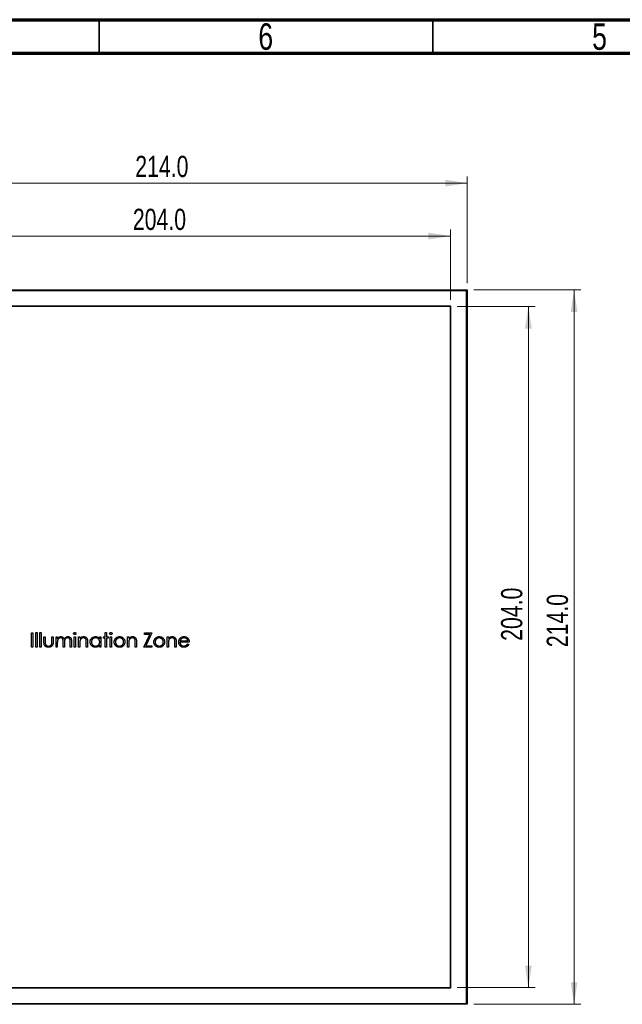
# Model space of a CAD drawing. Header units: millimetres. Extents: x 15 to 415, y 5 to 292.
# Tile 3 of 11: x 103 to 193, y 145 to 292. Entities that reach past the tile are written whole.
import ezdxf

# ---------------------------------------------------------------- set-up
doc = ezdxf.new("R2010")
doc.units = ezdxf.units.MM
doc.styles.add('SLDTEXTSTYLE0', font='TXT', dxfattribs={"width": 0.75})
doc.dimstyles.new('SLDDIMSTYLE0', dxfattribs={"dimtxt": 3.175, "dimasz": 3.302, "dimexe": 0, "dimexo": 0.0625, "dimgap": 0.79375, "dimtad": 1, "dimdec": 1, "dimlfac": 2, "dimrnd": 1e-09, "dimzin": 4, "dimdsep": 46, "dimtxsty": 'SLDTEXTSTYLE0', "dimsah": 1, "dimcen": 0.09, "dimadec": 0, "dimazin": 1, "dimtfac": 1, "dimtdec": 1, "dimtofl": 0, "dimtmove": 0, "dimatfit": 3, "dimfxl": 1, "dimfrac": 2, "dimtolj": 1, "dimtzin": 12, "dimarcsym": 0})

# ---------------------------------------------------------------- blocks, each defined once
blk = doc.blocks.new('_D')
at = {"color": 7, "linetype": 'Continuous', "lineweight": 0}
for p, q in [((168.64, 249.02), (180.3, 249.02)), ((179.3, 249.02), (179.3, 147.02)), ((168.64, 147.02), (180.3, 147.02))]:
    blk.add_line(p, q, dxfattribs=at)
at = {"color": 7, "linetype": 'Continuous', "lineweight": 18}
for points in [[(179.3, 249.02), (178.79, 245.72), (179.81, 245.72)], [(179.3, 147.02), (179.81, 150.32), (178.79, 150.32)]]:
    blk.add_solid(points, dxfattribs=at)
at = {"color": 7, "linetype": 'Continuous', "lineweight": 18, "insert": (175.21, 198.96), "char_height": 3.175, "attachment_point": 1, "rotation": 90, "style": 'SLDTEXTSTYLE0'}
blk.add_mtext('204.0', dxfattribs=at)
blk = doc.blocks.new('_D_1')
at = {"color": 7, "linetype": 'Continuous', "lineweight": 0}
for p, q in [((65.64, 250.02), (65.64, 260.59)), ((167.64, 259.59), (65.64, 259.59)), ((167.64, 250.02), (167.64, 260.59))]:
    blk.add_line(p, q, dxfattribs=at)
at = {"color": 7, "linetype": 'Continuous', "lineweight": 18}
for points in [[(65.64, 259.59), (68.95, 259.08), (68.95, 260.09)], [(167.64, 259.59), (164.34, 260.09), (164.34, 259.08)]]:
    blk.add_solid(points, dxfattribs=at)
at = {"color": 7, "linetype": 'Continuous', "lineweight": 18, "insert": (120.06, 263.68), "char_height": 3.175, "attachment_point": 1, "style": 'SLDTEXTSTYLE0'}
blk.add_mtext('204.0', dxfattribs=at)
blk = doc.blocks.new('_D_2')
at = {"color": 7, "linetype": 'Continuous', "lineweight": 0}
for p, q in [((63.14, 252.52), (63.14, 268.52)), ((170.14, 252.52), (170.14, 268.52)), ((63.14, 267.52), (170.14, 267.52))]:
    blk.add_line(p, q, dxfattribs=at)
at = {"color": 7, "linetype": 'Continuous', "lineweight": 18}
for points in [[(63.14, 267.52), (66.45, 267.01), (66.45, 268.03)], [(170.14, 267.52), (166.84, 268.03), (166.84, 267.01)]]:
    blk.add_solid(points, dxfattribs=at)
at = {"color": 7, "linetype": 'Continuous', "lineweight": 18, "insert": (120.42, 271.61), "char_height": 3.175, "attachment_point": 1, "style": 'SLDTEXTSTYLE0'}
blk.add_mtext('214.0', dxfattribs=at)
blk = doc.blocks.new('_D_3')
at = {"color": 7, "linetype": 'Continuous', "lineweight": 0}
for p, q in [((171.14, 251.52), (187.14, 251.52)), ((186.14, 144.52), (186.14, 251.52)), ((171.14, 144.52), (187.14, 144.52))]:
    blk.add_line(p, q, dxfattribs=at)
at = {"color": 7, "linetype": 'Continuous', "lineweight": 18}
for points in [[(186.14, 251.52), (185.64, 248.22), (186.65, 248.22)], [(186.14, 144.52), (186.65, 147.82), (185.64, 147.82)]]:
    blk.add_solid(points, dxfattribs=at)
at = {"color": 7, "linetype": 'Continuous', "lineweight": 18, "insert": (182.05, 198.01), "char_height": 3.175, "attachment_point": 1, "rotation": 90, "style": 'SLDTEXTSTYLE0'}
blk.add_mtext('214.0', dxfattribs=at)

msp = doc.modelspace()

# ---------------------------------------------------------------- linework, layer by layer
at = {"color": 7, "linetype": 'Continuous', "lineweight": 70}
for p, q in [((15, 292), (415, 292)), ((20, 287), (410, 287))]:
    msp.add_line(p, q, dxfattribs=at)
at = {"color": 7, "linetype": 'Continuous', "lineweight": 35}
for p, q in [((115, 287), (115, 292)), ((165, 287), (165, 292))]:
    msp.add_line(p, q, dxfattribs=at)
at = {"color": 7, "linetype": 'Continuous', "lineweight": 25}
for p, q in [((63.1447, 251.5199), (170.1447, 251.5199)), ((170.0197, 251.3949), (63.2697, 251.3949)), ((170.1447, 251.5199), (170.0197, 251.3949)), ((170.0197, 144.6449), (170.0197, 251.3949)), ((170.1447, 251.5199), (170.1447, 144.5199)), ((167.6947, 249.0699), (65.5947, 249.0699)), ((167.6447, 249.0199), (65.6447, 249.0199)), ((167.6447, 147.0199), (167.6447, 249.0199)), ((167.6947, 146.9699), (167.6947, 249.0699)), ((104.8945, 200.1365), (105.0845, 200.1365)), ((104.8945, 198.0199), (104.8945, 200.1365)), ((105.0845, 200.1365), (105.0845, 198.0199)), ((105.5458, 200.1908), (105.7358, 200.1908)), ((105.5458, 198.0199), (105.5458, 200.1908)), ((105.7358, 200.1908), (105.7358, 198.0199)), ((106.1428, 200.1908), (106.3328, 200.1908)), ((106.1428, 198.0199), (106.1428, 200.1908)), ((106.3328, 200.1908), (106.3328, 198.0199)), ((106.7398, 199.5666), (106.9298, 199.5666)), ((106.7398, 198.8276), (106.7398, 199.5666)), ((106.9298, 199.5666), (106.9298, 198.8492)), ((107.9338, 199.5666), (108.1238, 199.5666)), ((107.9338, 198.8492), (107.9338, 199.5666)), ((108.1238, 199.5666), (108.1238, 198.8136)), ((108.558, 199.5666), (108.7479, 199.5666)), ((108.558, 198.0199), (108.558, 199.5666)), ((108.7479, 199.5666), (108.7479, 199.2978)), ((111.2717, 199.5666), (111.4616, 199.5666)), ((111.2717, 198.0199), (111.2717, 199.5666)), ((111.4616, 199.5666), (111.4616, 198.0199)), ((111.9229, 199.5666), (112.1129, 199.5666)), ((111.9229, 198.0199), (111.9229, 199.5666)), ((112.1129, 199.5666), (112.1129, 199.2876)), ((115.0979, 199.5666), (115.2879, 199.5666)), ((115.0979, 199.2804), (115.0979, 199.5666)), ((115.2879, 199.5666), (115.2879, 198.0199)), ((115.6407, 199.3767), (115.6407, 199.5666)), ((115.6407, 199.5666), (115.912, 199.5666)), ((115.912, 199.3767), (115.6407, 199.3767)), ((115.912, 200.1908), (116.102, 200.1908)), ((115.912, 199.5666), (115.912, 200.1908)), ((115.912, 198.0199), (115.912, 199.3767)), ((116.102, 200.1908), (116.102, 199.5666)), ((116.102, 199.5666), (116.3734, 199.5666)), ((116.102, 199.3767), (116.102, 198.0199)), ((116.3734, 199.3767), (116.102, 199.3767)), ((116.3734, 199.5666), (116.3734, 199.3767)), ((116.6719, 199.5666), (116.8618, 199.5666)), ((116.6719, 198.0199), (116.6719, 199.5666)), ((116.8618, 199.5666), (116.8618, 198.0199)), ((119.2499, 199.5666), (119.4398, 199.5666)), ((119.2499, 198.0199), (119.2499, 199.5666)), ((119.4398, 199.5666), (119.4398, 199.2876)), ((121.7193, 198.0199), (122.6072, 199.9194)), ((121.8007, 200.1365), (122.9133, 200.1365)), ((121.8007, 199.9194), (121.8007, 200.1365)), ((122.6072, 199.9194), (121.8007, 199.9194)), ((122.9133, 200.1365), (122.0254, 198.2369)), ((125.1928, 199.5666), (125.3828, 199.5666)), ((125.1928, 198.0199), (125.1928, 199.5666)), ((125.3828, 199.5666), (125.3828, 199.2876)), ((105.0845, 198.0199), (104.8945, 198.0199)), ((105.7358, 198.0199), (105.5458, 198.0199)), ((106.3328, 198.0199), (106.1428, 198.0199)), ((108.7479, 198.0199), (108.558, 198.0199)), ((108.7479, 198.6707), (108.7479, 198.0199)), ((109.6163, 198.0199), (109.6163, 198.8064)), ((109.8063, 198.0199), (109.6163, 198.0199)), ((109.8063, 198.6215), (109.8063, 198.0199)), ((110.6746, 198.0199), (110.6746, 198.8585)), ((110.8646, 198.0199), (110.6746, 198.0199)), ((110.8646, 198.8577), (110.8646, 198.0199)), ((111.4616, 198.0199), (111.2717, 198.0199)), ((112.1129, 198.0199), (111.9229, 198.0199)), ((112.1129, 198.5791), (112.1129, 198.0199)), ((113.0898, 198.0199), (113.0898, 198.7475)), ((113.2798, 198.0199), (113.0898, 198.0199)), ((113.2798, 198.8098), (113.2798, 198.0199)), ((115.0979, 198.0199), (115.0979, 198.2874)), ((115.2879, 198.0199), (115.0979, 198.0199)), ((116.102, 198.0199), (115.912, 198.0199)), ((116.8618, 198.0199), (116.6719, 198.0199)), ((119.4398, 198.0199), (119.2499, 198.0199)), ((119.4398, 198.5791), (119.4398, 198.0199)), ((120.4167, 198.0199), (120.4167, 198.7475)), ((120.6067, 198.0199), (120.4167, 198.0199)), ((120.6067, 198.8098), (120.6067, 198.0199)), ((122.8862, 198.0199), (121.7193, 198.0199)), ((122.0254, 198.2369), (122.8862, 198.2369)), ((122.8862, 198.2369), (122.8862, 198.0199)), ((125.3828, 198.0199), (125.1928, 198.0199)), ((125.3828, 198.5791), (125.3828, 198.0199)), ((126.3597, 198.0199), (126.3597, 198.7475)), ((126.5496, 198.0199), (126.3597, 198.0199)), ((126.5496, 198.8098), (126.5496, 198.0199)), ((128.5035, 198.7525), (127.1195, 198.7525)), ((127.1394, 198.9425), (128.3135, 198.9425)), ((128.2533, 198.5083), (128.4221, 198.4197)), ((65.5947, 146.9699), (167.6947, 146.9699)), ((65.6447, 147.0199), (167.6447, 147.0199)), ((63.2697, 144.6449), (170.0197, 144.6449)), ((170.1447, 144.5199), (170.0197, 144.6449)), ((170.1447, 144.5199), (63.1447, 144.5199))]:
    msp.add_line(p, q, dxfattribs=at)
for points, knots in [([(108.7479, 199.2978), (108.765, 199.3213), (108.7978, 199.3664), (108.8516, 199.4258), (108.9053, 199.4762), (108.9439, 199.5026), (108.9625, 199.5153)], [0, 0, 0, 0, 0.28359481, 0.54339484, 0.78064563, 1, 1, 1, 1]), ([(109.2483, 199.4038), (109.2253, 199.4029), (109.1795, 199.4011), (109.1122, 199.3845), (109.0471, 199.3584), (108.9855, 199.3224), (108.9288, 199.2777), (108.8792, 199.2251), (108.8376, 199.1653), (108.8099, 199.1096), (108.7921, 199.0603), (108.7802, 199.0183), (108.77, 198.9718), (108.7625, 198.9204), (108.7551, 198.8646), (108.7516, 198.8042), (108.7482, 198.739), (108.748, 198.694), (108.7479, 198.6707)], [0, 0, 0, 0, 0.06867707, 0.13687096, 0.20611436, 0.27753818, 0.34977198, 0.42125084, 0.49291076, 0.56702659, 0.60661415, 0.64970395, 0.69730315, 0.74908566, 0.80488065, 0.86548501, 0.93023713, 1, 1, 1, 1]), ([(108.9625, 199.5153), (108.9878, 199.5274), (109.038, 199.5514), (109.1175, 199.5758), (109.1988, 199.5907), (109.2537, 199.5928), (109.2813, 199.5938)], [0, 0, 0, 0, 0.25373408, 0.50303512, 0.7500136, 1, 1, 1, 1]), ([(109.6163, 198.8064), (109.6163, 198.8286), (109.6162, 198.8713), (109.6146, 198.9325), (109.6115, 198.9882), (109.6079, 199.0383), (109.6028, 199.0827), (109.597, 199.1216), (109.5901, 199.155), (109.5788, 199.1916), (109.5614, 199.232), (109.5335, 199.275), (109.4986, 199.3127), (109.4578, 199.3448), (109.4118, 199.3714), (109.361, 199.3905), (109.3059, 199.4017), (109.2678, 199.4031), (109.2483, 199.4038)], [0, 0, 0, 0, 0.0825297, 0.15877885, 0.22773806, 0.28994565, 0.34549884, 0.39389634, 0.43637379, 0.47212227, 0.53638362, 0.5990779, 0.66194823, 0.72631054, 0.7917711, 0.8586473, 0.92730533, 1, 1, 1, 1]), ([(109.2813, 199.5938), (109.3, 199.5932), (109.337, 199.5919), (109.3918, 199.5838), (109.4449, 199.5697), (109.4961, 199.5501), (109.5443, 199.5264), (109.5885, 199.4985), (109.6282, 199.4672), (109.6633, 199.4312), (109.695, 199.3892), (109.724, 199.3403), (109.7509, 199.2833), (109.7658, 199.242), (109.7736, 199.2202)], [0, 0, 0, 0, 0.08415202, 0.16653232, 0.24883633, 0.33124615, 0.41295711, 0.49049428, 0.56615579, 0.63998733, 0.71676549, 0.8021439, 0.8958332, 1, 1, 1, 1]), ([(109.7736, 199.2202), (109.7819, 199.2352), (109.7982, 199.2646), (109.8256, 199.3063), (109.8543, 199.3452), (109.8846, 199.3815), (109.9163, 199.4149), (109.9496, 199.4457), (109.9843, 199.4738), (110.0326, 199.5066), (110.0953, 199.5415), (110.1745, 199.5718), (110.2568, 199.5905), (110.3127, 199.5927), (110.341, 199.5938)], [0, 0, 0, 0, 0.07176606, 0.14122554, 0.20911585, 0.27483965, 0.33948293, 0.40247627, 0.46494189, 0.52683264, 0.64741482, 0.76556151, 0.88161509, 1, 1, 1, 1]), ([(110.3079, 199.4038), (110.2839, 199.403), (110.2365, 199.4013), (110.1673, 199.384), (110.1008, 199.3579), (110.0389, 199.3202), (109.9821, 199.2749), (109.9331, 199.2212), (109.8927, 199.1603), (109.8654, 199.104), (109.8481, 199.0534), (109.8367, 199.0092), (109.8278, 198.9589), (109.8194, 198.903), (109.814, 198.8409), (109.8091, 198.7731), (109.8068, 198.6993), (109.8064, 198.6481), (109.8063, 198.6215)], [0, 0, 0, 0, 0.06815824, 0.1347066, 0.201865, 0.27078827, 0.34002429, 0.40808274, 0.4768132, 0.54734606, 0.5856398, 0.62886495, 0.6771532, 0.73080281, 0.78980662, 0.85432501, 0.92436513, 1, 1, 1, 1]), ([(110.6746, 198.8585), (110.6746, 198.8783), (110.6745, 198.9164), (110.6729, 198.9709), (110.6698, 199.0207), (110.6662, 199.0656), (110.6612, 199.1056), (110.6548, 199.1408), (110.648, 199.1714), (110.6366, 199.2053), (110.6185, 199.2427), (110.5909, 199.2831), (110.5562, 199.3182), (110.5161, 199.3487), (110.4704, 199.3735), (110.42, 199.3912), (110.3653, 199.4022), (110.3274, 199.4033), (110.3079, 199.4038)], [0, 0, 0, 0, 0.07834299, 0.1505633, 0.21615106, 0.27567979, 0.32870705, 0.37590443, 0.4173019, 0.45269275, 0.51726529, 0.58121657, 0.64532189, 0.71202449, 0.78013004, 0.85021823, 0.92264852, 1, 1, 1, 1]), ([(110.341, 199.5938), (110.3669, 199.5928), (110.4176, 199.5909), (110.4915, 199.5759), (110.5604, 199.5501), (110.6242, 199.5148), (110.6818, 199.4706), (110.7318, 199.4179), (110.774, 199.3572), (110.8016, 199.3002), (110.8203, 199.2498), (110.8318, 199.2068), (110.842, 199.1596), (110.8504, 199.1079), (110.8566, 199.0517), (110.8612, 198.991), (110.8643, 198.9259), (110.8645, 198.8809), (110.8646, 198.8577)], [0, 0, 0, 0, 0.07560433, 0.14796502, 0.218797, 0.28947045, 0.35972422, 0.42970774, 0.50049652, 0.57442902, 0.6139473, 0.65715527, 0.70397277, 0.75493898, 0.80970661, 0.86883295, 0.93238547, 1, 1, 1, 1]), ([(111.1902, 200.0543), (111.1909, 200.0652), (111.1921, 200.0868), (111.2025, 200.1177), (111.2188, 200.1461), (111.2414, 200.1709), (111.2684, 200.1916), (111.2986, 200.207), (111.3315, 200.2164), (111.3541, 200.2174), (111.3658, 200.2179)], [0, 0, 0, 0, 0.12328987, 0.24214908, 0.36343748, 0.48974539, 0.61811484, 0.74489378, 0.86893227, 1, 1, 1, 1]), ([(111.3658, 199.8923), (111.3541, 199.8928), (111.3315, 199.8938), (111.2986, 199.9033), (111.2684, 199.9186), (111.2414, 199.9393), (111.2189, 199.9641), (111.2025, 199.9921), (111.1922, 200.0225), (111.1909, 200.0436), (111.1902, 200.0543)], [0, 0, 0, 0, 0.13186675, 0.2566614, 0.38421321, 0.51336523, 0.64044315, 0.761085, 0.87914552, 1, 1, 1, 1]), ([(111.3658, 200.2179), (111.3776, 200.2174), (111.4007, 200.2163), (111.434, 200.2071), (111.4644, 200.1916), (111.4914, 200.1708), (111.5145, 200.1462), (111.5307, 200.1176), (111.5411, 200.0868), (111.5424, 200.0652), (111.543, 200.0543)], [0, 0, 0, 0, 0.13189926, 0.25828409, 0.38434112, 0.51197962, 0.63863201, 0.75922976, 0.87741217, 1, 1, 1, 1]), ([(111.543, 200.0543), (111.5424, 200.0436), (111.5411, 200.0225), (111.5307, 199.9921), (111.5144, 199.9639), (111.4914, 199.9395), (111.4644, 199.9186), (111.434, 199.9031), (111.4007, 199.8939), (111.3776, 199.8928), (111.3658, 199.8923)], [0, 0, 0, 0, 0.12016213, 0.23754632, 0.35749705, 0.48491712, 0.61332927, 0.74015037, 0.86730125, 1, 1, 1, 1]), ([(112.1129, 199.2876), (112.1332, 199.313), (112.1725, 199.3621), (112.2381, 199.4266), (112.3074, 199.4798), (112.3799, 199.5222), (112.4559, 199.5541), (112.5348, 199.5772), (112.6171, 199.5911), (112.6731, 199.5929), (112.7014, 199.5938)], [0, 0, 0, 0, 0.14097597, 0.27356878, 0.39898831, 0.51992978, 0.63811002, 0.7565889, 0.87685975, 1, 1, 1, 1]), ([(112.6684, 199.4038), (112.6531, 199.4035), (112.6228, 199.403), (112.578, 199.3973), (112.5345, 199.3879), (112.4919, 199.3753), (112.4511, 199.358), (112.4107, 199.3383), (112.3723, 199.3138), (112.335, 199.2864), (112.3004, 199.2561), (112.2681, 199.2242), (112.2394, 199.1902), (112.2133, 199.1546), (112.1908, 199.117), (112.1712, 199.0778), (112.1546, 199.0369), (112.1463, 199.0084), (112.1422, 198.9942)], [0, 0, 0, 0, 0.06398611, 0.12662686, 0.18898437, 0.25023019, 0.31235116, 0.37457362, 0.43814753, 0.50292041, 0.5679741, 0.63077133, 0.69293461, 0.75439753, 0.81521835, 0.87611693, 0.9380146, 1, 1, 1, 1]), ([(113.0673, 199.0994), (113.0609, 199.1234), (113.0486, 199.1696), (113.018, 199.2323), (112.9794, 199.2857), (112.9323, 199.3293), (112.8771, 199.3633), (112.814, 199.3869), (112.7437, 199.4016), (112.6942, 199.4031), (112.6684, 199.4038)], [0, 0, 0, 0, 0.13551953, 0.26083316, 0.37847603, 0.49317765, 0.60928096, 0.72998104, 0.85926131, 1, 1, 1, 1]), ([(112.7014, 199.5938), (112.73, 199.5927), (112.7861, 199.5907), (112.8676, 199.5743), (112.9438, 199.5464), (113.0144, 199.5082), (113.0779, 199.4607), (113.1338, 199.4053), (113.1799, 199.3416), (113.2109, 199.2825), (113.2313, 199.23), (113.2441, 199.1851), (113.255, 199.1351), (113.2645, 199.0801), (113.2709, 199.0198), (113.2759, 198.9543), (113.2796, 198.8837), (113.2797, 198.835), (113.2798, 198.8098)], [0, 0, 0, 0, 0.07724042, 0.15117814, 0.22348798, 0.29554264, 0.36697625, 0.43713053, 0.50704362, 0.57855973, 0.61661354, 0.65875624, 0.70449123, 0.75480311, 0.80933163, 0.86827446, 0.93207288, 1, 1, 1, 1]), ([(113.0898, 198.7475), (113.0897, 198.7685), (113.0895, 198.8088), (113.0888, 198.8665), (113.0871, 198.9188), (113.0847, 198.9656), (113.0812, 199.0069), (113.0776, 199.0427), (113.0731, 199.073), (113.0691, 199.0912), (113.0673, 199.0994)], [0, 0, 0, 0, 0.17885002, 0.34210965, 0.48982566, 0.62325443, 0.74007968, 0.84148267, 0.92890767, 1, 1, 1, 1]), ([(113.6597, 198.7975), (113.6604, 198.8244), (113.6619, 198.8775), (113.6731, 198.9557), (113.6919, 199.031), (113.7182, 199.1032), (113.752, 199.1724), (113.7931, 199.2385), (113.8415, 199.3019), (113.8972, 199.361), (113.9577, 199.4155), (114.0223, 199.4629), (114.0896, 199.5039), (114.1605, 199.5363), (114.234, 199.5626), (114.3108, 199.5807), (114.3905, 199.5914), (114.4446, 199.593), (114.4721, 199.5938)], [0, 0, 0, 0, 0.06377453, 0.12607881, 0.18690409, 0.24757393, 0.30800336, 0.3691319, 0.43203323, 0.49679079, 0.56161082, 0.62491387, 0.68672635, 0.74807883, 0.80958229, 0.87163074, 0.93488582, 1, 1, 1, 1]), ([(114.4746, 199.4038), (114.4469, 199.4028), (114.3921, 199.4009), (114.3116, 199.3857), (114.2346, 199.3603), (114.1615, 199.3257), (114.0933, 199.2821), (114.0324, 199.2294), (113.9783, 199.1691), (113.9327, 199.1013), (113.8956, 199.0286), (113.8695, 198.9526), (113.8523, 198.8747), (113.8505, 198.8219), (113.8496, 198.7954)], [0, 0, 0, 0, 0.08592052, 0.16959344, 0.25247551, 0.33624448, 0.41950452, 0.50203591, 0.58477465, 0.66984647, 0.75418487, 0.83665824, 0.91800973, 1, 1, 1, 1]), ([(114.4721, 199.5938), (114.5037, 199.5929), (114.5656, 199.5912), (114.6561, 199.577), (114.7418, 199.5531), (114.8232, 199.5204), (114.9001, 199.4771), (114.9718, 199.4225), (115.039, 199.3568), (115.0779, 199.3064), (115.0979, 199.2804)], [0, 0, 0, 0, 0.12986214, 0.25465353, 0.37601455, 0.49525525, 0.61479772, 0.73810555, 0.8651963, 1, 1, 1, 1]), ([(115.0979, 198.7899), (115.0974, 198.8112), (115.0962, 198.8533), (115.0875, 198.9151), (115.0736, 198.9742), (115.054, 199.0307), (115.0283, 199.0843), (114.9974, 199.1354), (114.9605, 199.1837), (114.9184, 199.2285), (114.8724, 199.2694), (114.8236, 199.3059), (114.7716, 199.3359), (114.7173, 199.3607), (114.6604, 199.3805), (114.6006, 199.3936), (114.5385, 199.4027), (114.4962, 199.4034), (114.4746, 199.4038)], [0, 0, 0, 0, 0.0656338, 0.12918809, 0.19121868, 0.25191282, 0.31250747, 0.37349443, 0.4351516, 0.49874147, 0.56209522, 0.62418657, 0.68547572, 0.74609681, 0.80761164, 0.86996658, 0.93395102, 1, 1, 1, 1]), ([(116.5905, 200.0543), (116.5911, 200.0652), (116.5924, 200.0868), (116.6027, 200.1177), (116.619, 200.1461), (116.6417, 200.1709), (116.6687, 200.1916), (116.6988, 200.207), (116.7317, 200.2164), (116.7543, 200.2174), (116.766, 200.2179)], [0, 0, 0, 0, 0.12328987, 0.24214908, 0.36343748, 0.48974539, 0.61811484, 0.74489378, 0.86893227, 1, 1, 1, 1]), ([(116.766, 199.8923), (116.7543, 199.8928), (116.7317, 199.8938), (116.6988, 199.9033), (116.6687, 199.9186), (116.6416, 199.9393), (116.6191, 199.9641), (116.6027, 199.9921), (116.5924, 200.0225), (116.5911, 200.0436), (116.5905, 200.0543)], [0, 0, 0, 0, 0.13186675, 0.2566614, 0.38421321, 0.51336523, 0.64044315, 0.761085, 0.87914552, 1, 1, 1, 1]), ([(116.766, 200.2179), (116.7778, 200.2174), (116.8009, 200.2163), (116.8343, 200.2071), (116.8646, 200.1916), (116.8916, 200.1708), (116.9147, 200.1462), (116.9309, 200.1176), (116.9413, 200.0868), (116.9426, 200.0652), (116.9432, 200.0543)], [0, 0, 0, 0, 0.13189926, 0.25828409, 0.38434112, 0.51197962, 0.63863201, 0.75922976, 0.87741217, 1, 1, 1, 1]), ([(116.9432, 200.0543), (116.9426, 200.0436), (116.9413, 200.0225), (116.9309, 199.9921), (116.9146, 199.9639), (116.8916, 199.9395), (116.8646, 199.9186), (116.8343, 199.9031), (116.8009, 199.8939), (116.7778, 199.8928), (116.766, 199.8923)], [0, 0, 0, 0, 0.12016213, 0.23754632, 0.35749705, 0.48491712, 0.61332927, 0.74015037, 0.86730125, 1, 1, 1, 1]), ([(117.2689, 198.789), (117.2696, 198.8149), (117.2709, 198.8662), (117.2808, 198.9417), (117.2973, 199.0147), (117.3207, 199.0848), (117.3507, 199.1524), (117.3872, 199.2174), (117.4306, 199.2796), (117.464, 199.3182), (117.4809, 199.3377)], [0, 0, 0, 0, 0.12891913, 0.25523772, 0.3786786, 0.50108789, 0.62271368, 0.74624079, 0.87158905, 1, 1, 1, 1]), ([(118.0694, 199.4038), (118.0489, 199.4032), (118.0084, 199.4021), (117.9487, 199.3933), (117.8913, 199.3795), (117.836, 199.3597), (117.783, 199.3343), (117.7323, 199.303), (117.6836, 199.2663), (117.638, 199.2243), (117.5962, 199.1784), (117.5596, 199.1295), (117.5285, 199.0784), (117.5026, 199.0251), (117.4833, 198.9689), (117.4693, 198.9105), (117.4606, 198.8499), (117.4594, 198.8087), (117.4588, 198.7877)], [0, 0, 0, 0, 0.0638459, 0.12604363, 0.18716536, 0.24739929, 0.30838003, 0.36977962, 0.43258392, 0.49764079, 0.56240114, 0.6255571, 0.687332, 0.74831275, 0.80979104, 0.87176757, 0.93483619, 1, 1, 1, 1]), ([(117.4809, 199.3377), (117.5005, 199.3582), (117.5391, 199.3986), (117.604, 199.4504), (117.6721, 199.4951), (117.7445, 199.531), (117.8205, 199.5594), (117.9004, 199.5791), (117.9841, 199.5919), (118.0412, 199.5932), (118.0703, 199.5938)], [0, 0, 0, 0, 0.12849752, 0.25271299, 0.37481913, 0.49643643, 0.61791056, 0.74128762, 0.8687004, 1, 1, 1, 1]), ([(118.68, 198.7877), (118.6794, 198.8087), (118.6783, 198.8499), (118.6695, 198.9105), (118.6555, 198.9689), (118.6362, 199.0251), (118.6104, 199.0786), (118.5787, 199.1294), (118.5423, 199.1786), (118.4999, 199.2242), (118.4544, 199.2664), (118.4057, 199.303), (118.355, 199.3341), (118.3022, 199.36), (118.2469, 199.3793), (118.1896, 199.3934), (118.1302, 199.4021), (118.0898, 199.4032), (118.0694, 199.4038)], [0, 0, 0, 0, 0.0651848, 0.12827373, 0.19027022, 0.25176831, 0.31276869, 0.37479328, 0.43796959, 0.5030474, 0.56812521, 0.63094975, 0.69236911, 0.75297317, 0.81364107, 0.87435521, 0.93657297, 1, 1, 1, 1]), ([(118.0703, 199.5938), (118.0993, 199.5932), (118.1562, 199.592), (118.2395, 199.579), (118.3191, 199.5592), (118.3952, 199.5318), (118.4668, 199.4951), (118.535, 199.4513), (118.5996, 199.3995), (118.6383, 199.3593), (118.6579, 199.339)], [0, 0, 0, 0, 0.13175143, 0.25833235, 0.38213398, 0.50380439, 0.62469299, 0.74687059, 0.8715135, 1, 1, 1, 1]), ([(118.6579, 199.339), (118.6749, 199.3195), (118.7084, 199.2809), (118.7514, 199.2183), (118.7884, 199.1535), (118.8181, 199.0856), (118.8415, 199.0153), (118.8581, 198.9421), (118.8679, 198.8665), (118.8693, 198.815), (118.8699, 198.789)], [0, 0, 0, 0, 0.12815728, 0.25383436, 0.37650562, 0.49853369, 0.62136773, 0.74456474, 0.8706338, 1, 1, 1, 1]), ([(119.4398, 199.2876), (119.4601, 199.313), (119.4995, 199.3621), (119.565, 199.4266), (119.6343, 199.4798), (119.7069, 199.5222), (119.7828, 199.5541), (119.8617, 199.5772), (119.944, 199.5911), (120, 199.5929), (120.0283, 199.5938)], [0, 0, 0, 0, 0.14097597, 0.27356878, 0.39898831, 0.51992978, 0.63811002, 0.7565889, 0.87685975, 1, 1, 1, 1]), ([(119.9953, 199.4038), (119.98, 199.4035), (119.9498, 199.403), (119.9049, 199.3973), (119.8614, 199.3879), (119.8188, 199.3753), (119.778, 199.358), (119.7376, 199.3383), (119.6992, 199.3138), (119.662, 199.2864), (119.6273, 199.2561), (119.595, 199.2242), (119.5663, 199.1902), (119.5403, 199.1546), (119.5178, 199.117), (119.4981, 199.0778), (119.4815, 199.0369), (119.4732, 199.0084), (119.4691, 198.9942)], [0, 0, 0, 0, 0.06398611, 0.12662686, 0.18898437, 0.25023019, 0.31235116, 0.37457362, 0.43814753, 0.50292041, 0.5679741, 0.63077133, 0.69293461, 0.75439753, 0.81521835, 0.87611693, 0.9380146, 1, 1, 1, 1]), ([(120.3943, 199.0994), (120.3878, 199.1234), (120.3755, 199.1696), (120.3449, 199.2323), (120.3063, 199.2857), (120.2592, 199.3293), (120.204, 199.3633), (120.141, 199.3869), (120.0706, 199.4016), (120.0211, 199.4031), (119.9953, 199.4038)], [0, 0, 0, 0, 0.13551953, 0.26083316, 0.37847603, 0.49317765, 0.60928096, 0.72998104, 0.85926131, 1, 1, 1, 1]), ([(120.0283, 199.5938), (120.057, 199.5927), (120.113, 199.5907), (120.1946, 199.5743), (120.2707, 199.5464), (120.3413, 199.5082), (120.4049, 199.4607), (120.4607, 199.4053), (120.5069, 199.3416), (120.5378, 199.2825), (120.5582, 199.23), (120.5711, 199.1851), (120.582, 199.1351), (120.5914, 199.0801), (120.5978, 199.0198), (120.6029, 198.9543), (120.6065, 198.8837), (120.6066, 198.835), (120.6067, 198.8098)], [0, 0, 0, 0, 0.07724042, 0.15117814, 0.22348798, 0.29554264, 0.36697625, 0.43713053, 0.50704362, 0.57855973, 0.61661354, 0.65875624, 0.70449123, 0.75480311, 0.80933163, 0.86827446, 0.93207288, 1, 1, 1, 1]), ([(120.4167, 198.7475), (120.4166, 198.7685), (120.4164, 198.8088), (120.4157, 198.8665), (120.414, 198.9188), (120.4116, 198.9656), (120.4081, 199.0069), (120.4045, 199.0427), (120.4, 199.073), (120.3961, 199.0912), (120.3943, 199.0994)], [0, 0, 0, 0, 0.17885002, 0.34210965, 0.48982566, 0.62325443, 0.74007968, 0.84148267, 0.92890767, 1, 1, 1, 1]), ([(123.2118, 198.789), (123.2125, 198.8149), (123.2139, 198.8662), (123.2237, 198.9417), (123.2403, 199.0147), (123.2637, 199.0848), (123.2936, 199.1524), (123.3301, 199.2174), (123.3736, 199.2796), (123.4069, 199.3182), (123.4238, 199.3377)], [0, 0, 0, 0, 0.12891913, 0.25523772, 0.3786786, 0.50108789, 0.62271368, 0.74624079, 0.87158905, 1, 1, 1, 1]), ([(124.0124, 199.4038), (123.9918, 199.4032), (123.9513, 199.4021), (123.8917, 199.3933), (123.8343, 199.3795), (123.779, 199.3597), (123.726, 199.3343), (123.6752, 199.303), (123.6266, 199.2663), (123.581, 199.2243), (123.5392, 199.1784), (123.5026, 199.1295), (123.4715, 199.0784), (123.4456, 199.0251), (123.4263, 198.9689), (123.4123, 198.9105), (123.4035, 198.8499), (123.4024, 198.8087), (123.4018, 198.7877)], [0, 0, 0, 0, 0.0638459, 0.12604363, 0.18716536, 0.24739929, 0.30838003, 0.36977962, 0.43258392, 0.49764079, 0.56240114, 0.6255571, 0.687332, 0.74831275, 0.80979104, 0.87176757, 0.93483619, 1, 1, 1, 1]), ([(123.4238, 199.3377), (123.4435, 199.3582), (123.4821, 199.3986), (123.547, 199.4504), (123.615, 199.4951), (123.6874, 199.531), (123.7634, 199.5594), (123.8434, 199.5791), (123.927, 199.5919), (123.9842, 199.5932), (124.0132, 199.5938)], [0, 0, 0, 0, 0.12849752, 0.25271299, 0.37481913, 0.49643643, 0.61791056, 0.74128762, 0.8687004, 1, 1, 1, 1]), ([(124.6229, 198.7877), (124.6224, 198.8087), (124.6212, 198.8499), (124.6125, 198.9105), (124.5985, 198.9689), (124.5791, 199.0251), (124.5533, 199.0786), (124.5216, 199.1294), (124.4852, 199.1786), (124.4429, 199.2242), (124.3973, 199.2664), (124.3487, 199.303), (124.298, 199.3341), (124.2451, 199.36), (124.1898, 199.3793), (124.1325, 199.3934), (124.0731, 199.4021), (124.0327, 199.4032), (124.0124, 199.4038)], [0, 0, 0, 0, 0.0651848, 0.12827373, 0.19027022, 0.25176831, 0.31276869, 0.37479328, 0.43796959, 0.5030474, 0.56812521, 0.63094975, 0.69236911, 0.75297317, 0.81364107, 0.87435521, 0.93657297, 1, 1, 1, 1]), ([(124.0132, 199.5938), (124.0422, 199.5932), (124.0991, 199.592), (124.1825, 199.579), (124.262, 199.5592), (124.3381, 199.5318), (124.4097, 199.4951), (124.4779, 199.4513), (124.5425, 199.3995), (124.5812, 199.3593), (124.6009, 199.339)], [0, 0, 0, 0, 0.13175143, 0.25833235, 0.38213398, 0.50380439, 0.62469299, 0.74687059, 0.8715135, 1, 1, 1, 1]), ([(124.6009, 199.339), (124.6178, 199.3195), (124.6513, 199.2809), (124.6943, 199.2183), (124.7313, 199.1535), (124.761, 199.0856), (124.7844, 199.0153), (124.801, 198.9421), (124.8109, 198.8665), (124.8122, 198.815), (124.8129, 198.789)], [0, 0, 0, 0, 0.12815728, 0.25383436, 0.37650562, 0.49853369, 0.62136773, 0.74456474, 0.8706338, 1, 1, 1, 1]), ([(125.3828, 199.2876), (125.4031, 199.313), (125.4424, 199.3621), (125.508, 199.4266), (125.5772, 199.4798), (125.6498, 199.5222), (125.7258, 199.5541), (125.8047, 199.5772), (125.887, 199.5911), (125.943, 199.5929), (125.9713, 199.5938)], [0, 0, 0, 0, 0.14097597, 0.27356878, 0.39898831, 0.51992978, 0.63811002, 0.7565889, 0.87685975, 1, 1, 1, 1]), ([(125.9382, 199.4038), (125.9229, 199.4035), (125.8927, 199.403), (125.8479, 199.3973), (125.8044, 199.3879), (125.7618, 199.3753), (125.7209, 199.358), (125.6806, 199.3383), (125.6422, 199.3138), (125.6049, 199.2864), (125.5702, 199.2561), (125.538, 199.2242), (125.5092, 199.1902), (125.4832, 199.1546), (125.4607, 199.117), (125.4411, 199.0778), (125.4244, 199.0369), (125.4162, 199.0084), (125.412, 198.9942)], [0, 0, 0, 0, 0.06398611, 0.12662686, 0.18898437, 0.25023019, 0.31235116, 0.37457362, 0.43814753, 0.50292041, 0.5679741, 0.63077133, 0.69293461, 0.75439753, 0.81521835, 0.87611693, 0.9380146, 1, 1, 1, 1]), ([(126.3372, 199.0994), (126.3308, 199.1234), (126.3184, 199.1696), (126.2879, 199.2323), (126.2493, 199.2857), (126.2022, 199.3293), (126.147, 199.3633), (126.0839, 199.3869), (126.0135, 199.4016), (125.964, 199.4031), (125.9382, 199.4038)], [0, 0, 0, 0, 0.13551953, 0.26083316, 0.37847603, 0.49317765, 0.60928096, 0.72998104, 0.85926131, 1, 1, 1, 1]), ([(125.9713, 199.5938), (125.9999, 199.5927), (126.0559, 199.5907), (126.1375, 199.5743), (126.2137, 199.5464), (126.2842, 199.5082), (126.3478, 199.4607), (126.4036, 199.4053), (126.4498, 199.3416), (126.4808, 199.2825), (126.5012, 199.23), (126.514, 199.1851), (126.5249, 199.1351), (126.5344, 199.0801), (126.5408, 199.0198), (126.5458, 198.9543), (126.5494, 198.8837), (126.5496, 198.835), (126.5496, 198.8098)], [0, 0, 0, 0, 0.07724042, 0.15117814, 0.22348798, 0.29554264, 0.36697625, 0.43713053, 0.50704362, 0.57855973, 0.61661354, 0.65875624, 0.70449123, 0.75480311, 0.80933163, 0.86827446, 0.93207288, 1, 1, 1, 1]), ([(126.3597, 198.7475), (126.3596, 198.7685), (126.3594, 198.8088), (126.3586, 198.8665), (126.3569, 198.9188), (126.3546, 198.9656), (126.3511, 199.0069), (126.3474, 199.0427), (126.343, 199.073), (126.339, 199.0912), (126.3372, 199.0994)], [0, 0, 0, 0, 0.17885002, 0.34210965, 0.48982566, 0.62325443, 0.74007968, 0.84148267, 0.92890767, 1, 1, 1, 1]), ([(126.9296, 198.789), (126.9302, 198.8128), (126.9315, 198.8599), (126.9395, 198.9296), (126.9537, 198.9973), (126.9731, 199.0632), (126.9982, 199.127), (127.029, 199.1889), (127.0654, 199.2487), (127.0935, 199.2864), (127.1076, 199.3055)], [0, 0, 0, 0, 0.12804481, 0.2537679, 0.37742843, 0.50055084, 0.62329588, 0.74657833, 0.87234754, 1, 1, 1, 1]), ([(127.1076, 199.3055), (127.1268, 199.3284), (127.1646, 199.3734), (127.2284, 199.4327), (127.2975, 199.4823), (127.3711, 199.5234), (127.4499, 199.5547), (127.5329, 199.5779), (127.6211, 199.591), (127.6814, 199.5928), (127.7123, 199.5938)], [0, 0, 0, 0, 0.12883525, 0.25358933, 0.37464326, 0.49534004, 0.61632477, 0.73975934, 0.86684232, 1, 1, 1, 1]), ([(127.3235, 199.2588), (127.3134, 199.2497), (127.2929, 199.2312), (127.2656, 199.1994), (127.2395, 199.1651), (127.2157, 199.1269), (127.1939, 199.0854), (127.1735, 199.0409), (127.1551, 198.993), (127.1448, 198.9597), (127.1394, 198.9425)], [0, 0, 0, 0, 0.10998385, 0.2225805, 0.33849987, 0.45870857, 0.58553535, 0.71751774, 0.85466682, 1, 1, 1, 1]), ([(127.722, 199.4038), (127.7031, 199.4035), (127.6656, 199.4027), (127.6104, 199.3958), (127.5574, 199.3843), (127.5061, 199.3686), (127.4574, 199.3477), (127.4101, 199.3231), (127.3655, 199.2932), (127.3376, 199.2704), (127.3235, 199.2588)], [0, 0, 0, 0, 0.13109198, 0.25914128, 0.38416176, 0.50599195, 0.62909809, 0.75066912, 0.87403894, 1, 1, 1, 1]), ([(127.7123, 199.5938), (127.744, 199.593), (127.8062, 199.5914), (127.897, 199.5765), (127.9828, 199.5528), (128.0638, 199.5195), (128.1398, 199.4765), (128.2104, 199.4232), (128.2768, 199.3612), (128.3155, 199.3136), (128.3352, 199.2893)], [0, 0, 0, 0, 0.13204023, 0.25903284, 0.38187982, 0.50225844, 0.62275219, 0.74474263, 0.87010893, 1, 1, 1, 1]), ([(128.3135, 198.9425), (128.3066, 198.9677), (128.2932, 199.0162), (128.2652, 199.0833), (128.2338, 199.143), (128.1965, 199.1948), (128.1543, 199.2407), (128.1055, 199.2809), (128.0508, 199.3169), (127.9905, 199.3472), (127.9266, 199.373), (127.8597, 199.3903), (127.7914, 199.4022), (127.7453, 199.4033), (127.722, 199.4038)], [0, 0, 0, 0, 0.09624013, 0.18523126, 0.26750052, 0.34440038, 0.41959487, 0.49689063, 0.57663792, 0.66026785, 0.74538662, 0.83004033, 0.91447421, 1, 1, 1, 1]), ([(128.3352, 199.2893), (128.3485, 199.2711), (128.3752, 199.2347), (128.4086, 199.1753), (128.4376, 199.1132), (128.4608, 199.0473), (128.4796, 198.9785), (128.4932, 198.9062), (128.5011, 198.8305), (128.5027, 198.7789), (128.5035, 198.7525)], [0, 0, 0, 0, 0.11852184, 0.23625476, 0.35617443, 0.47724965, 0.60153987, 0.72961838, 0.86215827, 1, 1, 1, 1]), ([(107.4331, 197.9927), (107.4143, 197.9929), (107.3773, 197.9933), (107.3231, 197.9976), (107.2711, 198.0048), (107.2216, 198.015), (107.1744, 198.0277), (107.1295, 198.0428), (107.0872, 198.0616), (107.0472, 198.0828), (107.0097, 198.1067), (106.9745, 198.1329), (106.9418, 198.1614), (106.9115, 198.192), (106.8839, 198.2252), (106.8589, 198.2606), (106.8359, 198.2979), (106.8152, 198.3379), (106.7973, 198.3818), (106.7816, 198.4303), (106.7687, 198.4841), (106.7582, 198.543), (106.7497, 198.6068), (106.7439, 198.6758), (106.7406, 198.75), (106.7401, 198.8012), (106.7398, 198.8276)], [0, 0, 0, 0, 0.04515168, 0.08872725, 0.13053411, 0.17107075, 0.21009584, 0.24776924, 0.28484936, 0.3209855, 0.35638738, 0.39154928, 0.42619136, 0.46051106, 0.49497144, 0.52953363, 0.56457575, 0.60009619, 0.63753495, 0.67821342, 0.72258274, 0.7701823, 0.82187928, 0.87706701, 0.93652404, 1, 1, 1, 1]), ([(106.9298, 198.8492), (106.9299, 198.8282), (106.93, 198.7879), (106.9311, 198.7299), (106.9338, 198.677), (106.937, 198.6292), (106.9412, 198.5865), (106.9463, 198.5491), (106.9519, 198.5164), (106.9573, 198.4967), (106.9599, 198.4875)], [0, 0, 0, 0, 0.17361658, 0.33212038, 0.47793628, 0.60993181, 0.72703152, 0.83167142, 0.92171548, 1, 1, 1, 1]), ([(106.9599, 198.4875), (106.964, 198.476), (106.9721, 198.4533), (106.9867, 198.4204), (107.0049, 198.3899), (107.0248, 198.3607), (107.0477, 198.3336), (107.0734, 198.3087), (107.101, 198.285), (107.1419, 198.2569), (107.198, 198.2268), (107.2715, 198.2009), (107.3513, 198.1854), (107.4064, 198.1836), (107.4348, 198.1827)], [0, 0, 0, 0, 0.060486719, 0.119715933, 0.178086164, 0.235971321, 0.294609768, 0.353536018, 0.413161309, 0.474545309, 0.599233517, 0.727029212, 0.859695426, 1, 1, 1, 1]), ([(108.1238, 198.8136), (108.1235, 198.788), (108.123, 198.7384), (108.1197, 198.6662), (108.114, 198.599), (108.1053, 198.5367), (108.0951, 198.4792), (108.0819, 198.4267), (108.0662, 198.3791), (108.0485, 198.3357), (108.0276, 198.2964), (108.0053, 198.259), (107.9796, 198.2246), (107.9525, 198.1914), (107.9224, 198.1611), (107.8898, 198.133), (107.8552, 198.1066), (107.8178, 198.0829), (107.7781, 198.0616), (107.7362, 198.0427), (107.6914, 198.0278), (107.6445, 198.0149), (107.595, 198.0048), (107.5432, 197.9977), (107.489, 197.9933), (107.452, 197.9929), (107.4331, 197.9927)], [0, 0, 0, 0, 0.06221003, 0.12069597, 0.17554846, 0.22619061, 0.27371073, 0.31730207, 0.3578373, 0.39542784, 0.43108853, 0.46609747, 0.50101522, 0.53542361, 0.57017354, 0.60476507, 0.64009303, 0.6759387, 0.71222479, 0.74945545, 0.78760112, 0.82678377, 0.86782857, 0.91015951, 0.95393874, 1, 1, 1, 1]), ([(107.4348, 198.1827), (107.4631, 198.1836), (107.5179, 198.1854), (107.5968, 198.2004), (107.6689, 198.2255), (107.7336, 198.2604), (107.7904, 198.3032), (107.8377, 198.3534), (107.8768, 198.4094), (107.8939, 198.4513), (107.9025, 198.4723)], [0, 0, 0, 0, 0.144632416, 0.279836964, 0.408371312, 0.53304287, 0.653596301, 0.770015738, 0.884339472, 1, 1, 1, 1]), ([(107.9025, 198.4723), (107.905, 198.4807), (107.9106, 198.4994), (107.9166, 198.5311), (107.9221, 198.5688), (107.9267, 198.613), (107.93, 198.6633), (107.9318, 198.7199), (107.9338, 198.7825), (107.9338, 198.8263), (107.9338, 198.8492)], [0, 0, 0, 0, 0.06969276, 0.15407366, 0.25459145, 0.37146541, 0.50475457, 0.6534943, 0.81895274, 1, 1, 1, 1]), ([(112.1422, 198.9942), (112.1398, 198.9838), (112.1346, 198.9611), (112.129, 198.9238), (112.1239, 198.8807), (112.1196, 198.8318), (112.117, 198.7769), (112.1142, 198.7162), (112.1132, 198.6497), (112.113, 198.6033), (112.1129, 198.5791)], [0, 0, 0, 0, 0.07699545, 0.16761508, 0.27105239, 0.3894595, 0.5208428, 0.66639876, 0.82609361, 1, 1, 1, 1]), ([(114.4662, 197.9927), (114.4388, 197.9935), (114.385, 197.9949), (114.3057, 198.0063), (114.2295, 198.0245), (114.1561, 198.0498), (114.0862, 198.0834), (114.019, 198.1237), (113.955, 198.1716), (113.8951, 198.2264), (113.8399, 198.2859), (113.7915, 198.3494), (113.7511, 198.4165), (113.7174, 198.4865), (113.6914, 198.5599), (113.6732, 198.6364), (113.6619, 198.7159), (113.6604, 198.77), (113.6597, 198.7975)], [0, 0, 0, 0, 0.06461999, 0.12743348, 0.18900413, 0.24993007, 0.31066845, 0.37232896, 0.43493911, 0.49957554, 0.56419121, 0.62673522, 0.68810933, 0.74929361, 0.81033053, 0.87190117, 0.93504591, 1, 1, 1, 1]), ([(113.8496, 198.7954), (113.8508, 198.769), (113.853, 198.7164), (113.8692, 198.6384), (113.8963, 198.5624), (113.9334, 198.4891), (113.9798, 198.421), (114.0335, 198.3594), (114.0952, 198.3065), (114.1635, 198.2622), (114.2364, 198.2265), (114.3131, 198.2016), (114.3921, 198.1855), (114.4459, 198.1836), (114.4729, 198.1827)], [0, 0, 0, 0, 0.08158935, 0.1628589, 0.24548369, 0.33080714, 0.41649337, 0.4998932, 0.58304816, 0.66715785, 0.75131193, 0.83378479, 0.91625649, 1, 1, 1, 1]), ([(115.0979, 198.2874), (115.0765, 198.2632), (115.0347, 198.2159), (114.9649, 198.1542), (114.8909, 198.1032), (114.8131, 198.062), (114.7315, 198.031), (114.6463, 198.009), (114.5575, 197.9948), (114.4969, 197.9934), (114.4662, 197.9927)], [0, 0, 0, 0, 0.134298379, 0.262084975, 0.386269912, 0.507164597, 0.627300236, 0.748144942, 0.872370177, 1, 1, 1, 1]), ([(114.4729, 198.1827), (114.5004, 198.1837), (114.5551, 198.1857), (114.6358, 198.201), (114.7141, 198.2262), (114.789, 198.2612), (114.8587, 198.3046), (114.9213, 198.3554), (114.9742, 198.4145), (115.0191, 198.4795), (115.0543, 198.5507), (115.0799, 198.6264), (115.0951, 198.7069), (115.097, 198.7618), (115.0979, 198.7899)], [0, 0, 0, 0, 0.084802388, 0.16866354, 0.252551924, 0.338239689, 0.423102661, 0.505556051, 0.586175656, 0.66713572, 0.74849918, 0.830452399, 0.913455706, 1, 1, 1, 1]), ([(118.0703, 197.9927), (118.0414, 197.9935), (117.9849, 197.9949), (117.9022, 198.0061), (117.8236, 198.0247), (117.749, 198.0512), (117.6782, 198.0846), (117.6118, 198.1261), (117.5494, 198.1749), (117.4919, 198.2306), (117.4399, 198.2911), (117.394, 198.3547), (117.3554, 198.4208), (117.3237, 198.4897), (117.299, 198.561), (117.2817, 198.6349), (117.2706, 198.7111), (117.2695, 198.7628), (117.2689, 198.789)], [0, 0, 0, 0, 0.06874226, 0.13463519, 0.19832419, 0.26082501, 0.32271359, 0.38455453, 0.44691286, 0.51095763, 0.5749307, 0.63668454, 0.69748312, 0.75713381, 0.81696566, 0.87681835, 0.93766258, 1, 1, 1, 1]), ([(117.4588, 198.7877), (117.4598, 198.7607), (117.4617, 198.707), (117.4774, 198.6278), (117.5037, 198.5519), (117.5391, 198.4796), (117.5835, 198.4126), (117.6358, 198.353), (117.6954, 198.3014), (117.7617, 198.2587), (117.8333, 198.2247), (117.9091, 198.2007), (117.9881, 198.185), (118.0421, 198.1835), (118.0694, 198.1827)], [0, 0, 0, 0, 0.08473274, 0.16817865, 0.2514882, 0.33584067, 0.41983449, 0.50234488, 0.58364902, 0.66593101, 0.74871653, 0.83104734, 0.91440981, 1, 1, 1, 1]), ([(118.0694, 198.1827), (118.0968, 198.1835), (118.1508, 198.185), (118.2297, 198.2006), (118.3052, 198.2248), (118.3767, 198.2587), (118.443, 198.3016), (118.503, 198.3527), (118.5549, 198.4128), (118.5992, 198.4797), (118.6353, 198.5518), (118.6614, 198.6279), (118.6771, 198.707), (118.679, 198.7607), (118.68, 198.7877)], [0, 0, 0, 0, 0.08560569, 0.16898326, 0.25090758, 0.3337081, 0.41600498, 0.49765957, 0.57989329, 0.66390232, 0.74846625, 0.83179089, 0.91525191, 1, 1, 1, 1]), ([(118.8699, 198.789), (118.8694, 198.7628), (118.8682, 198.7111), (118.8571, 198.6349), (118.8398, 198.561), (118.8151, 198.4897), (118.7835, 198.4208), (118.7448, 198.3547), (118.699, 198.2911), (118.6469, 198.2306), (118.5895, 198.1748), (118.5271, 198.1263), (118.4611, 198.0846), (118.3905, 198.0511), (118.3161, 198.0247), (118.2376, 198.0061), (118.1552, 197.9949), (118.099, 197.9935), (118.0703, 197.9927)], [0, 0, 0, 0, 0.06241603, 0.12333698, 0.18326514, 0.24317244, 0.30289835, 0.3637736, 0.4256053, 0.48965904, 0.55378458, 0.61622153, 0.67785447, 0.7395169, 0.80209654, 0.86586584, 0.9315078, 1, 1, 1, 1]), ([(119.4691, 198.9942), (119.4667, 198.9838), (119.4615, 198.9611), (119.4559, 198.9238), (119.4508, 198.8807), (119.4466, 198.8318), (119.444, 198.7769), (119.4411, 198.7162), (119.4401, 198.6497), (119.4399, 198.6033), (119.4398, 198.5791)], [0, 0, 0, 0, 0.07699545, 0.16761508, 0.27105239, 0.3894595, 0.5208428, 0.66639876, 0.82609361, 1, 1, 1, 1]), ([(124.0132, 197.9927), (123.9843, 197.9935), (123.9278, 197.9949), (123.8451, 198.0061), (123.7665, 198.0247), (123.692, 198.0512), (123.6211, 198.0846), (123.5547, 198.1261), (123.4923, 198.1749), (123.4348, 198.2306), (123.3828, 198.2911), (123.3369, 198.3547), (123.2983, 198.4208), (123.2666, 198.4897), (123.2419, 198.561), (123.2247, 198.6349), (123.2136, 198.7111), (123.2124, 198.7628), (123.2118, 198.789)], [0, 0, 0, 0, 0.06874226, 0.13463519, 0.19832419, 0.26082501, 0.32271359, 0.38455453, 0.44691286, 0.51095763, 0.5749307, 0.63668454, 0.69748312, 0.75713381, 0.81696566, 0.87681835, 0.93766258, 1, 1, 1, 1]), ([(123.4018, 198.7877), (123.4028, 198.7607), (123.4047, 198.707), (123.4204, 198.6278), (123.4466, 198.5519), (123.482, 198.4796), (123.5264, 198.4126), (123.5787, 198.353), (123.6384, 198.3014), (123.7047, 198.2587), (123.7763, 198.2247), (123.852, 198.2007), (123.931, 198.185), (123.985, 198.1835), (124.0124, 198.1827)], [0, 0, 0, 0, 0.08473274, 0.16817865, 0.2514882, 0.33584067, 0.41983449, 0.50234488, 0.58364902, 0.66593101, 0.74871653, 0.83104734, 0.91440981, 1, 1, 1, 1]), ([(124.0124, 198.1827), (124.0397, 198.1835), (124.0937, 198.185), (124.1726, 198.2006), (124.2481, 198.2248), (124.3196, 198.2587), (124.3859, 198.3016), (124.446, 198.3527), (124.4978, 198.4128), (124.5422, 198.4797), (124.5782, 198.5518), (124.6043, 198.6279), (124.62, 198.707), (124.622, 198.7607), (124.6229, 198.7877)], [0, 0, 0, 0, 0.08560569, 0.16898326, 0.25090758, 0.3337081, 0.41600498, 0.49765957, 0.57989329, 0.66390232, 0.74846625, 0.83179089, 0.91525191, 1, 1, 1, 1]), ([(124.8129, 198.789), (124.8123, 198.7628), (124.8111, 198.7111), (124.8, 198.6349), (124.7828, 198.561), (124.7581, 198.4897), (124.7264, 198.4208), (124.6878, 198.3547), (124.6419, 198.2911), (124.5899, 198.2306), (124.5324, 198.1748), (124.47, 198.1263), (124.404, 198.0846), (124.3335, 198.0511), (124.2591, 198.0247), (124.1806, 198.0061), (124.0982, 197.9949), (124.0419, 197.9935), (124.0132, 197.9927)], [0, 0, 0, 0, 0.06241603, 0.12333698, 0.18326514, 0.24317244, 0.30289835, 0.3637736, 0.4256053, 0.48965904, 0.55378458, 0.61622153, 0.67785447, 0.7395169, 0.80209654, 0.86586584, 0.9315078, 1, 1, 1, 1]), ([(125.412, 198.9942), (125.4096, 198.9838), (125.4045, 198.9611), (125.3989, 198.9238), (125.3938, 198.8807), (125.3895, 198.8318), (125.3869, 198.7769), (125.3841, 198.7162), (125.383, 198.6497), (125.3829, 198.6033), (125.3828, 198.5791)], [0, 0, 0, 0, 0.07699545, 0.16761508, 0.27105239, 0.3894595, 0.5208428, 0.66639876, 0.82609361, 1, 1, 1, 1]), ([(127.7076, 197.9927), (127.6779, 197.9934), (127.6199, 197.9948), (127.5355, 198.0064), (127.4561, 198.0255), (127.3816, 198.0521), (127.3122, 198.0868), (127.2478, 198.1291), (127.188, 198.1788), (127.1348, 198.2362), (127.0869, 198.2977), (127.0446, 198.3618), (127.0092, 198.4283), (126.9805, 198.4968), (126.9572, 198.5669), (126.941, 198.6391), (126.9317, 198.7134), (126.9303, 198.7637), (126.9296, 198.789)], [0, 0, 0, 0, 0.071578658, 0.139629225, 0.204796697, 0.268134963, 0.329813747, 0.391301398, 0.453433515, 0.51655169, 0.579631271, 0.641118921, 0.701294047, 0.760810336, 0.819931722, 0.878919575, 0.938982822, 1, 1, 1, 1]), ([(127.1195, 198.7525), (127.1205, 198.7322), (127.1223, 198.6921), (127.1308, 198.6334), (127.1443, 198.5776), (127.1632, 198.5249), (127.1861, 198.4748), (127.2141, 198.4275), (127.2476, 198.3833), (127.2849, 198.3419), (127.3265, 198.3049), (127.3702, 198.2719), (127.4167, 198.2442), (127.4656, 198.2217), (127.5169, 198.2041), (127.5705, 198.1921), (127.6264, 198.184), (127.6645, 198.1831), (127.6839, 198.1827)], [0, 0, 0, 0, 0.06838462, 0.13447559, 0.19839106, 0.26075348, 0.32182922, 0.38303724, 0.44465312, 0.50739801, 0.56982524, 0.63077764, 0.69092869, 0.75094513, 0.81104948, 0.87233085, 0.93500409, 1, 1, 1, 1]), ([(127.6839, 198.1827), (127.7028, 198.183), (127.7405, 198.1838), (127.7965, 198.1909), (127.8516, 198.2023), (127.9056, 198.218), (127.9573, 198.2371), (128.0053, 198.2601), (128.0493, 198.2856), (128.0905, 198.3148), (128.1305, 198.3505), (128.1701, 198.395), (128.2126, 198.4477), (128.2392, 198.4873), (128.2533, 198.5083)], [0, 0, 0, 0, 0.08259226, 0.16387889, 0.24565874, 0.3277257, 0.40860996, 0.48574909, 0.55916906, 0.63026848, 0.70530603, 0.79206497, 0.88979644, 1, 1, 1, 1]), ([(128.4221, 198.4197), (128.4086, 198.3958), (128.3825, 198.3494), (128.3375, 198.2857), (128.2903, 198.2283), (128.2388, 198.1789), (128.1846, 198.1358), (128.1273, 198.0981), (128.0667, 198.066), (128.0027, 198.0389), (127.9347, 198.0181), (127.8628, 198.0034), (127.7866, 197.9943), (127.7344, 197.9933), (127.7076, 197.9927)], [0, 0, 0, 0, 0.09336986, 0.18166077, 0.26587423, 0.34635478, 0.42459986, 0.50190318, 0.57999209, 0.65844343, 0.73867224, 0.82189415, 0.90880079, 1, 1, 1, 1])]:
    msp.add_open_spline(points, degree=3, knots=knots, dxfattribs=at)

# ---------------------------------------------------------------- texts
at = {"color": 7, "linetype": 'Continuous', "lineweight": 0, "char_height": 3.9688, "attachment_point": 2, "style": 'SLDTEXTSTYLE0'}
for s, insert in [('6', (139.96, 291.4544)), ('5', (189.96, 291.4544))]:
    msp.add_mtext(s, dxfattribs=dict(at, insert=insert))

# ---------------------------------------------------------------- dimensions: what is measured, and where the dimension line sits
at = {"color": 7, "linetype": 'Continuous', "lineweight": 18}
for base, p1, p2, picture, middle in [((170.1447, 267.5199), (63.1447, 251.5199), (170.1447, 251.5199), '_D_2', (125.6942, 267.5199)), ((65.6447, 259.5862), (167.6447, 249.0199), (65.6447, 249.0199), '_D_1', (125.3333, 259.5862))]:
    dim = msp.add_linear_dim(base=base, p1=p1, p2=p2, dimstyle='SLDDIMSTYLE0', dxfattribs=at)
    dim.commit()
    dim.dimension.update_dxf_attribs({"geometry": picture, "text_midpoint": middle, "dimtype": 160})
for base, p1, p2, picture, middle in [((186.1447, 251.5199), (170.1447, 144.5199), (170.1447, 251.5199), '_D_3', (186.1447, 203.2906)), ((179.3014, 147.0199), (167.6447, 249.0199), (167.6447, 147.0199), '_D', (179.3014, 204.2353))]:
    dim = msp.add_linear_dim(base=base, p1=p1, p2=p2, angle=90, dimstyle='SLDDIMSTYLE0', dxfattribs=at)
    dim.commit()
    dim.dimension.update_dxf_attribs({"geometry": picture, "text_midpoint": middle, "dimtype": 160})

doc.saveas('drawing.dxf')
